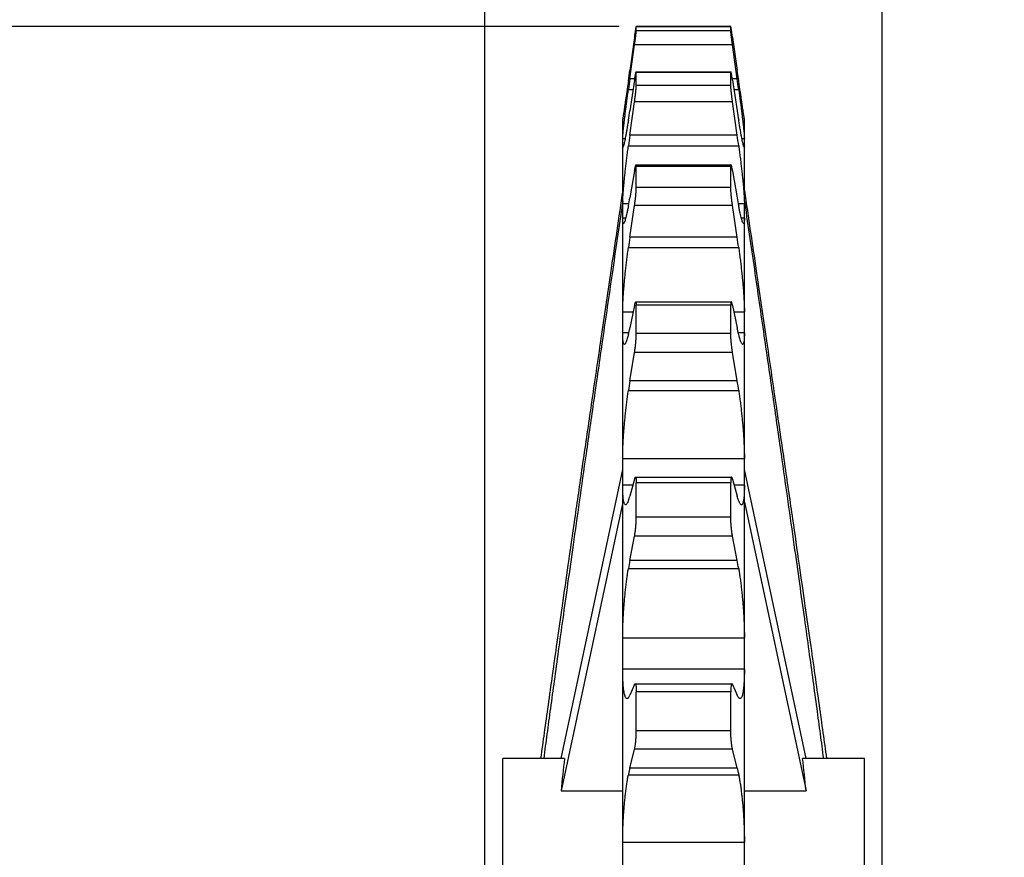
# Model space of a CAD drawing. Header units: inches. Extents: x 0 to 22, y 0 to 17.
# Tile 5 of 6: x 14.6 to 18.6, y 10.4 to 13.9. Entities that reach past the tile are written whole.
import ezdxf

# ---------------------------------------------------------------- set-up
doc = ezdxf.new("R2010")
doc.units = ezdxf.units.IN
doc.header["$LTSCALE"] = 1.21
doc.header["$MEASUREMENT"] = 0
doc.layers.get('0').update_dxf_attribs({"linetype": 'CONTINUOUS'})
doc.layers.add('ALL_FEATURES', color=7, linetype='CONTINUOUS')
doc.styles.get("Standard").update_dxf_attribs({"font": 'txt', "width": 0.8})
doc.dimstyles.new('DIMSTYLE_1', dxfattribs={"dimtxt": 0.1875, "dimasz": 0.1875, "dimexe": 0.18, "dimexo": 0.0625, "dimgap": 0.09, "dimtad": 0, "dimtih": 1, "dimtoh": 1, "dimzin": 4, "dimdsep": 46, "dimtxsty": 'STANDARD', "dimblk": 'CLOSED', "dimblk1": 'CLOSED', "dimblk2": 'CLOSED', "dimcen": 0.09, "dimadec": 0, "dimazin": 0, "dimtp": 0.01, "dimtm": 0.01, "dimtfac": 1, "dimtofl": 0, "dimtmove": 0, "dimatfit": 3, "dimldrblk": 'CLOSED', "dimfxl": 1, "dimtolj": 1, "dimtzin": 4, "dimarcsym": 0})

# ---------------------------------------------------------------- blocks, each defined once
blk = doc.blocks.new('_CLOSED')
at = {"color": 0, "linetype": 'BYBLOCK'}
for p, q in [((0, 0), (-1, 0.167)), ((-1, 0.167), (-1, -0.167)), ((-1, -0.167), (0, 0)), ((-1, 0), (0, 0))]:
    blk.add_line(p, q, dxfattribs=at)
blk = doc.blocks.new('*D1')
at = {"color": 3, "linetype": 'CONTINUOUS'}
for p, q in [((16.5079, 9.495), (16.5079, 15.4442)), ((18.1329, 9.495), (18.1329, 15.4442)), ((16.5079, 15.3192), (16.0079, 15.3192)), ((18.1329, 15.3192), (18.6329, 15.3192))]:
    blk.add_line(p, q, dxfattribs=at)
at = {"color": 3, "linetype": 'CONTINUOUS', "xscale": 0.1875, "yscale": 0.1875, "zscale": 0.1875}
blk.add_blockref('_CLOSED', (16.5079, 15.3192), dxfattribs=at)
at = {"color": 3, "linetype": 'CONTINUOUS', "xscale": 0.1875, "yscale": 0.1875, "zscale": 0.1875, "rotation": 180}
blk.add_blockref('_CLOSED', (18.1329, 15.3192), dxfattribs=at)
at = {"color": 3, "linetype": 'CONTINUOUS', "insert": (17.1151, 15.4129), "char_height": 0.1875, "width": 1.05, "attachment_point": 2, "line_spacing_factor": 0.9}
blk.add_mtext('1.63\\P[41,3]\\PNOMINAL', dxfattribs=at)
blk = doc.blocks.new('*D2')
at = {"color": 3, "linetype": 'CONTINUOUS'}
for p, q in [((17.0574, 13.8261), (2.7553, 13.8261)), ((2.8803, 13.8261), (2.8803, 9.4733)), ((2.8803, 3.7714), (2.8803, 8.5358)), ((17.0645, 3.7714), (2.7553, 3.7714))]:
    blk.add_line(p, q, dxfattribs=at)
at = {"color": 3, "linetype": 'CONTINUOUS', "xscale": 0.1875, "yscale": 0.1875, "zscale": 0.1875}
for p, rotation in [((2.8803, 13.8261), 90), ((2.8803, 3.7714), 270)]:
    blk.add_blockref('_CLOSED', p, dxfattribs=dict(at, rotation=rotation))
at = {"color": 3, "linetype": 'CONTINUOUS', "insert": (2.7303, 9.3795), "char_height": 0.1875, "width": 1.05, "attachment_point": 2, "line_spacing_factor": 0.9}
blk.add_mtext('10.05\\P[255,4]\\PNOMINAL', dxfattribs=at)

msp = doc.modelspace()

# ---------------------------------------------------------------- linework, layer by layer
at = {"color": 7, "linetype": 'CONTINUOUS'}
for p, q in [((17.1269, 13.8261), (17.127, 13.8259)), ((17.1269, 13.8261), (17.5138, 13.8261)), ((17.127, 13.8079), (17.127, 13.8259)), ((17.5138, 13.8259), (17.127, 13.8259)), ((17.5138, 13.8261), (17.5138, 13.8259)), ((17.5138, 13.8079), (17.5138, 13.8259)), ((17.1199, 13.7804), (17.1007, 13.6455)), ((17.5138, 13.8079), (17.127, 13.8079)), ((17.5208, 13.7804), (17.5401, 13.6455)), ((17.1007, 13.6118), (17.1199, 13.7506)), ((17.5208, 13.7506), (17.1199, 13.7506)), ((17.5401, 13.6118), (17.5208, 13.7506)), ((17.0947, 13.604), (17.1007, 13.6455)), ((17.1266, 13.6409), (17.5141, 13.6409)), ((17.127, 13.5852), (17.127, 13.6385)), ((17.5138, 13.6385), (17.127, 13.6385)), ((17.5138, 13.5852), (17.5138, 13.6385)), ((17.546, 13.604), (17.5401, 13.6455)), ((17.1207, 13.6118), (17.1007, 13.6118)), ((17.1199, 13.6066), (17.1007, 13.4811)), ((17.5138, 13.5852), (17.127, 13.5852)), ((17.5401, 13.6118), (17.52, 13.6118)), ((17.5208, 13.6066), (17.5401, 13.4811)), ((17.0947, 13.5685), (17.114, 13.5685)), ((17.5267, 13.5685), (17.546, 13.5685)), ((17.1007, 13.3815), (17.1199, 13.5184)), ((17.5208, 13.5184), (17.1199, 13.5184)), ((17.5401, 13.3815), (17.5208, 13.5184)), ((17.0714, 13.3377), (17.0714, 13.4485)), ((17.0715, 13.4479), (17.0714, 13.4479)), ((17.5693, 13.3377), (17.5693, 13.4485)), ((17.5693, 13.4479), (17.5693, 13.4479)), ((17.5401, 13.3815), (17.1007, 13.3815)), ((17.0714, 13.3681), (17.0817, 13.3681)), ((17.0749, 13.3377), (17.0714, 13.3377)), ((17.0947, 13.3381), (17.546, 13.3381)), ((17.559, 13.3681), (17.5693, 13.3681)), ((17.5693, 13.3377), (17.5658, 13.3377)), ((17.0714, 13.1118), (17.0714, 13.3318)), ((17.5693, 13.1118), (17.5693, 13.3318)), ((17.126, 13.2603), (17.5148, 13.2603)), ((17.1199, 13.2363), (17.1007, 13.1254)), ((17.127, 13.1669), (17.127, 13.2532)), ((17.5138, 13.2532), (17.127, 13.2532)), ((17.5138, 13.1669), (17.5138, 13.2532)), ((17.5208, 13.2363), (17.5401, 13.1254)), ((17.5138, 13.1669), (17.127, 13.1669)), ((17.0714, 4.2002), (17.0714, 13.1017)), ((17.0714, 13.1017), (17.0964, 13.1017)), ((17.5443, 13.1017), (17.5693, 13.1017)), ((17.5693, 4.2002), (17.5693, 13.1017)), ((17.1007, 12.9639), (17.1199, 13.0933)), ((17.5208, 13.0933), (17.1199, 13.0933)), ((17.5401, 12.9639), (17.5208, 13.0933)), ((17.0837, 13.0421), (17.0714, 13.0421)), ((17.5693, 13.0421), (17.557, 13.0421)), ((17.5401, 12.9639), (17.1007, 12.9639)), ((17.0947, 12.9222), (17.546, 12.9222)), ((17.125, 12.6998), (17.5157, 12.6998)), ((17.0714, 12.6593), (17.1146, 12.6593)), ((17.1199, 12.6847), (17.1007, 12.5929)), ((17.127, 12.5701), (17.127, 12.686)), ((17.5138, 12.686), (17.127, 12.686)), ((17.5138, 12.5701), (17.5138, 12.686)), ((17.5208, 12.6847), (17.5401, 12.5929)), ((17.5261, 12.6593), (17.5693, 12.6593)), ((17.0963, 12.573), (17.0714, 12.573)), ((17.5138, 12.5701), (17.127, 12.5701)), ((17.5693, 12.573), (17.5445, 12.573)), ((17.1007, 12.3761), (17.1199, 12.4928)), ((17.5208, 12.4928), (17.1199, 12.4928)), ((17.5401, 12.3761), (17.5208, 12.4928)), ((17.5401, 12.3761), (17.1007, 12.3761)), ((17.0947, 12.3378), (17.546, 12.3378)), ((17.0714, 12.0594), (17.5693, 12.0594)), ((17.1199, 11.9744), (17.1007, 11.9054)), ((17.1238, 11.9824), (17.5169, 11.9824)), ((17.5208, 11.9744), (17.5401, 11.9054)), ((17.113, 11.9498), (17.0714, 11.9498)), ((17.127, 11.8193), (17.127, 11.9599)), ((17.5138, 11.9599), (17.127, 11.9599)), ((17.5138, 11.8193), (17.5138, 11.9599)), ((17.5693, 11.9498), (17.5277, 11.9498)), ((17.5138, 11.8193), (17.127, 11.8193)), ((17.1007, 11.6422), (17.1199, 11.7415)), ((17.5208, 11.7415), (17.1199, 11.7415)), ((17.5401, 11.6422), (17.5208, 11.7415)), ((17.0947, 11.6089), (17.546, 11.6089)), ((17.5401, 11.6422), (17.1007, 11.6422)), ((17.0714, 11.3262), (17.5693, 11.3262)), ((17.5693, 11.198), (17.0714, 11.198)), ((17.1199, 11.1345), (17.1007, 11.0911)), ((17.1224, 11.1375), (17.5183, 11.1375)), ((17.5208, 11.1345), (17.5401, 11.0911)), ((17.127, 10.9451), (17.127, 11.1048)), ((17.5138, 11.1048), (17.127, 11.1048)), ((17.5138, 10.9451), (17.5138, 11.1048)), ((17.5138, 10.9451), (17.127, 10.9451)), ((17.1007, 10.7923), (17.1199, 10.87)), ((17.5208, 10.87), (17.1199, 10.87)), ((17.5401, 10.7923), (17.5208, 10.87)), ((17.0947, 10.7653), (17.546, 10.7653)), ((17.5401, 10.7923), (17.1007, 10.7923)), ((17.0714, 10.49), (17.5693, 10.49))]:
    msp.add_line(p, q, dxfattribs=at)
for centre, radius, start, end in [((32.3414, 11.4999), 15.3863, 172.11076, 172.27367), ((2.2994, 11.4999), 15.3863, 7.72633, 7.88924), ((11.6092, 14.3217), 5.5554, 350.9014, 351.2976), ((23.0315, 14.3217), 5.5554, 188.7024, 189.0986), ((23.4667, 12.4879), 6.4285, 172.00975, 172.40032), ((11.174, 12.4879), 6.4285, 7.59968, 7.99025), ((15.0137, 13.486), 2.1179, 349.2938, 350.197), ((19.627, 13.486), 2.1179, 189.803, 190.7062), ((20.7624, 12.4208), 3.7018, 171.5644, 172.2166), ((13.8783, 12.4208), 3.7018, 7.7834, 8.4356), ((19.2688, 12.02), 2.1972, 170.6734, 171.6841), ((15.372, 12.02), 2.1972, 8.3159, 9.3266), ((18.3009, 11.4109), 1.2223, 169.0923, 170.6787), ((16.3398, 11.4109), 1.2223, 9.3213, 10.9077)]:
    msp.add_arc(centre, radius, start, end, dxfattribs=at)
for points, knots in [([(17.1199, 13.7804), (17.1203, 13.7831), (17.121, 13.7883), (17.1221, 13.7959), (17.1232, 13.8029), (17.1241, 13.8092), (17.1249, 13.8146), (17.1257, 13.8189), (17.1261, 13.8226), (17.1267, 13.824), (17.1266, 13.8262), (17.1269, 13.826)], [0, 0, 0, 0, 0.177287, 0.345092, 0.498939, 0.637057, 0.755669, 0.852879, 0.926991, 0.976229, 1, 1, 1, 1]), ([(17.5208, 13.7804), (17.5204, 13.7831), (17.5197, 13.7883), (17.5186, 13.7959), (17.5176, 13.8029), (17.5166, 13.8092), (17.5158, 13.8146), (17.5151, 13.8189), (17.5147, 13.8226), (17.514, 13.824), (17.5141, 13.8262), (17.5138, 13.826)], [0, 0, 0, 0, 0.177287, 0.345092, 0.498939, 0.637057, 0.755669, 0.852879, 0.926991, 0.976229, 1, 1, 1, 1]), ([(17.1199, 13.7506), (17.1203, 13.7534), (17.121, 13.759), (17.1221, 13.7672), (17.1232, 13.775), (17.1241, 13.7822), (17.1249, 13.7888), (17.1256, 13.7946), (17.1262, 13.7994), (17.1266, 13.8032), (17.1269, 13.806), (17.127, 13.8074), (17.127, 13.8079)], [0, 0, 0, 0, 0.147807, 0.292086, 0.428967, 0.556865, 0.672277, 0.773303, 0.858178, 0.92479, 0.972484, 1, 1, 1, 1]), ([(17.5208, 13.7506), (17.5204, 13.7534), (17.5197, 13.759), (17.5186, 13.7672), (17.5175, 13.775), (17.5166, 13.7822), (17.5158, 13.7888), (17.5151, 13.7946), (17.5145, 13.7994), (17.5141, 13.8032), (17.5139, 13.806), (17.5138, 13.8074), (17.5138, 13.8079)], [0, 0, 0, 0, 0.147807, 0.292086, 0.428967, 0.556865, 0.672277, 0.773303, 0.858178, 0.92479, 0.972484, 1, 1, 1, 1]), ([(17.1199, 13.6066), (17.1203, 13.6091), (17.121, 13.6138), (17.1221, 13.6205), (17.1231, 13.6264), (17.1241, 13.6314), (17.1248, 13.6353), (17.1256, 13.6384), (17.1259, 13.6398), (17.1265, 13.6409), (17.1266, 13.6409)], [0, 0, 0, 0, 0.21421, 0.409776, 0.581527, 0.727529, 0.84383, 0.928726, 0.980947, 1, 1, 1, 1]), ([(17.1266, 13.6409), (17.1266, 13.6409), (17.1267, 13.6409), (17.127, 13.6397), (17.127, 13.6391), (17.127, 13.6385)], [0, 0, 0, 0, 0.007787, 0.278883, 1, 1, 1, 1]), ([(17.5141, 13.6409), (17.5141, 13.6409), (17.514, 13.6409), (17.5137, 13.6397), (17.5138, 13.6391), (17.5138, 13.6385)], [0, 0, 0, 0, 0.007787, 0.278883, 1, 1, 1, 1]), ([(17.5208, 13.6066), (17.5205, 13.6091), (17.5197, 13.6138), (17.5186, 13.6205), (17.5176, 13.6264), (17.5166, 13.6314), (17.5159, 13.6353), (17.5151, 13.6384), (17.5148, 13.6398), (17.5142, 13.6409), (17.5141, 13.6409)], [0, 0, 0, 0, 0.21421, 0.409776, 0.581527, 0.727529, 0.84383, 0.928726, 0.980947, 1, 1, 1, 1]), ([(17.0947, 13.604), (17.0937, 13.5968), (17.0917, 13.5829), (17.0887, 13.5626), (17.0859, 13.5436), (17.0834, 13.5261), (17.081, 13.5102), (17.0789, 13.4959), (17.077, 13.4834), (17.0754, 13.4727), (17.074, 13.4637), (17.073, 13.4572), (17.0721, 13.4515), (17.0719, 13.4502), (17.0715, 13.4478), (17.0714, 13.4479)], [0, 0, 0, 0, 0.138001, 0.268469, 0.390033, 0.502083, 0.604502, 0.696253, 0.776672, 0.845717, 0.902597, 0.946697, 0.977904, 0.995834, 1, 1, 1, 1]), ([(17.1199, 13.5184), (17.1203, 13.5212), (17.1211, 13.5269), (17.1222, 13.5353), (17.1232, 13.5436), (17.1241, 13.5516), (17.125, 13.5591), (17.1257, 13.566), (17.1262, 13.5721), (17.1266, 13.5774), (17.1269, 13.5816), (17.127, 13.5841), (17.127, 13.5852)], [0, 0, 0, 0, 0.127263, 0.255098, 0.380063, 0.500705, 0.613724, 0.717225, 0.809403, 0.88793, 0.952024, 1, 1, 1, 1]), ([(17.5208, 13.5184), (17.5204, 13.5212), (17.5197, 13.5269), (17.5186, 13.5353), (17.5175, 13.5436), (17.5166, 13.5516), (17.5158, 13.5591), (17.5151, 13.566), (17.5145, 13.5721), (17.5141, 13.5774), (17.5138, 13.5816), (17.5138, 13.5841), (17.5138, 13.5852)], [0, 0, 0, 0, 0.127263, 0.255098, 0.380063, 0.500705, 0.613724, 0.717225, 0.809403, 0.88793, 0.952024, 1, 1, 1, 1]), ([(17.5693, 13.4479), (17.5693, 13.4478), (17.5688, 13.4502), (17.5686, 13.4515), (17.5677, 13.4572), (17.5667, 13.4637), (17.5653, 13.4727), (17.5637, 13.4834), (17.5618, 13.4959), (17.5597, 13.5102), (17.5574, 13.5261), (17.5548, 13.5436), (17.552, 13.5626), (17.5491, 13.5829), (17.547, 13.5968), (17.546, 13.604)], [0, 0, 0, 0, 0.004166, 0.022096, 0.053303, 0.097403, 0.154283, 0.223328, 0.303747, 0.395498, 0.497917, 0.609967, 0.731531, 0.861999, 1, 1, 1, 1]), ([(17.0714, 13.3681), (17.0714, 13.3699), (17.0716, 13.3741), (17.0721, 13.3814), (17.0729, 13.3907), (17.074, 13.4018), (17.0753, 13.4147), (17.0769, 13.4293), (17.0788, 13.4454), (17.081, 13.463), (17.0833, 13.4819), (17.0859, 13.5021), (17.0887, 13.5234), (17.0916, 13.5457), (17.0937, 13.5608), (17.0947, 13.5685)], [0, 0, 0, 0, 0.026206, 0.062607, 0.108752, 0.164162, 0.228701, 0.301655, 0.382211, 0.470315, 0.565287, 0.666135, 0.772712, 0.884414, 1, 1, 1, 1]), ([(17.546, 13.5685), (17.547, 13.5608), (17.5491, 13.5457), (17.552, 13.5234), (17.5548, 13.5021), (17.5574, 13.4819), (17.5598, 13.463), (17.5619, 13.4454), (17.5638, 13.4293), (17.5654, 13.4147), (17.5668, 13.4018), (17.5678, 13.3907), (17.5686, 13.3814), (17.5691, 13.3741), (17.5693, 13.3699), (17.5693, 13.3681)], [0, 0, 0, 0, 0.115586, 0.227288, 0.333865, 0.434713, 0.529685, 0.617789, 0.698345, 0.771299, 0.835838, 0.891248, 0.937393, 0.973794, 1, 1, 1, 1]), ([(17.0947, 13.4432), (17.0937, 13.4368), (17.0917, 13.4246), (17.0888, 13.4071), (17.086, 13.3912), (17.0834, 13.3771), (17.0811, 13.3649), (17.079, 13.3545), (17.077, 13.3461), (17.0756, 13.3395), (17.0739, 13.3353), (17.0736, 13.3325), (17.0725, 13.332), (17.0723, 13.3319)], [0, 0, 0, 0, 0.170079, 0.3266, 0.468035, 0.593811, 0.703878, 0.797184, 0.873154, 0.931803, 0.972505, 0.995117, 1, 1, 1, 1]), ([(17.5684, 13.3319), (17.5682, 13.332), (17.5671, 13.3325), (17.5668, 13.3353), (17.5651, 13.3395), (17.5637, 13.3461), (17.5618, 13.3545), (17.5597, 13.3649), (17.5573, 13.3771), (17.5547, 13.3912), (17.552, 13.4071), (17.549, 13.4246), (17.547, 13.4368), (17.546, 13.4432)], [0, 0, 0, 0, 0.004883, 0.027495, 0.068197, 0.126846, 0.202816, 0.296122, 0.406189, 0.531965, 0.6734, 0.829921, 1, 1, 1, 1]), ([(17.0714, 13.1017), (17.0714, 13.1049), (17.0716, 13.112), (17.0721, 13.1235), (17.0728, 13.1367), (17.0739, 13.1517), (17.0753, 13.1681), (17.0769, 13.1859), (17.0788, 13.205), (17.0809, 13.2252), (17.0833, 13.2464), (17.0859, 13.2684), (17.0887, 13.2912), (17.0916, 13.3145), (17.0937, 13.3302), (17.0947, 13.3381)], [0, 0, 0, 0, 0.040705, 0.089418, 0.145527, 0.208485, 0.278138, 0.353707, 0.434366, 0.520053, 0.610076, 0.703477, 0.800091, 0.899315, 1, 1, 1, 1]), ([(17.0723, 13.3319), (17.0722, 13.3319), (17.0716, 13.3319), (17.0717, 13.335), (17.0714, 13.3364), (17.0714, 13.3377)], [0, 0, 0, 0, 0.041784, 0.35507, 1, 1, 1, 1]), ([(17.546, 13.3381), (17.5471, 13.3302), (17.5491, 13.3145), (17.5521, 13.2912), (17.5548, 13.2684), (17.5574, 13.2464), (17.5598, 13.2252), (17.5619, 13.205), (17.5638, 13.1859), (17.5654, 13.1681), (17.5668, 13.1517), (17.5679, 13.1367), (17.5687, 13.1235), (17.5691, 13.112), (17.5693, 13.1049), (17.5693, 13.1017)], [0, 0, 0, 0, 0.100685, 0.199909, 0.296523, 0.389925, 0.479947, 0.565634, 0.646293, 0.721862, 0.791515, 0.854473, 0.910582, 0.959295, 1, 1, 1, 1]), ([(17.5693, 13.3377), (17.5693, 13.3364), (17.569, 13.335), (17.5692, 13.3319), (17.5685, 13.3319), (17.5684, 13.3319)], [0, 0, 0, 0, 0.64493, 0.958216, 1, 1, 1, 1]), ([(17.1199, 13.2363), (17.1203, 13.2385), (17.121, 13.2425), (17.1221, 13.248), (17.1231, 13.2525), (17.124, 13.2562), (17.1249, 13.2584), (17.1253, 13.26), (17.1259, 13.2602), (17.126, 13.2602)], [0, 0, 0, 0, 0.262691, 0.491582, 0.680761, 0.828285, 0.930546, 0.987484, 1, 1, 1, 1]), ([(17.126, 13.2602), (17.1261, 13.2602), (17.1266, 13.2601), (17.1266, 13.2584), (17.127, 13.2564), (17.127, 13.2544), (17.127, 13.2532)], [0, 0, 0, 0, 0.034382, 0.202877, 0.525536, 1, 1, 1, 1]), ([(17.5147, 13.2602), (17.5146, 13.2602), (17.5142, 13.2601), (17.5141, 13.2584), (17.5137, 13.2564), (17.5138, 13.2544), (17.5138, 13.2532)], [0, 0, 0, 0, 0.034382, 0.202877, 0.525536, 1, 1, 1, 1]), ([(17.5208, 13.2363), (17.5205, 13.2385), (17.5197, 13.2425), (17.5187, 13.248), (17.5176, 13.2525), (17.5168, 13.2562), (17.5158, 13.2584), (17.5155, 13.26), (17.5148, 13.2602), (17.5147, 13.2602)], [0, 0, 0, 0, 0.262691, 0.491582, 0.680761, 0.828285, 0.930546, 0.987484, 1, 1, 1, 1]), ([(17.1199, 13.0933), (17.1203, 13.0961), (17.1211, 13.1016), (17.1222, 13.1099), (17.1232, 13.1184), (17.1241, 13.1268), (17.125, 13.1349), (17.1257, 13.1426), (17.1262, 13.1498), (17.1266, 13.1562), (17.1269, 13.1619), (17.127, 13.1653), (17.127, 13.1669)], [0, 0, 0, 0, 0.111215, 0.226198, 0.341847, 0.456817, 0.567962, 0.673398, 0.771286, 0.859131, 0.936044, 1, 1, 1, 1]), ([(17.5208, 13.0933), (17.5204, 13.0961), (17.5196, 13.1016), (17.5185, 13.1099), (17.5175, 13.1184), (17.5166, 13.1268), (17.5158, 13.1349), (17.5151, 13.1426), (17.5145, 13.1498), (17.5141, 13.1562), (17.5138, 13.1619), (17.5138, 13.1653), (17.5138, 13.1669)], [0, 0, 0, 0, 0.111215, 0.226198, 0.341847, 0.456817, 0.567962, 0.673398, 0.771286, 0.859131, 0.936044, 1, 1, 1, 1]), ([(17.0947, 13.0925), (17.0937, 13.0872), (17.0918, 13.0772), (17.0888, 13.0632), (17.0861, 13.0512), (17.0835, 13.041), (17.0812, 13.033), (17.0791, 13.0267), (17.0773, 13.023), (17.076, 13.0204), (17.0749, 13.0203), (17.0747, 13.0203)], [0, 0, 0, 0, 0.213688, 0.403217, 0.566971, 0.704571, 0.816199, 0.901073, 0.959282, 0.992457, 1, 1, 1, 1]), ([(17.566, 13.0203), (17.5658, 13.0203), (17.5648, 13.0204), (17.5635, 13.023), (17.5616, 13.0267), (17.5595, 13.033), (17.5572, 13.041), (17.5547, 13.0512), (17.5519, 13.0632), (17.549, 13.0772), (17.547, 13.0872), (17.546, 13.0925)], [0, 0, 0, 0, 0.007543, 0.040718, 0.098927, 0.183801, 0.295429, 0.433029, 0.596783, 0.786312, 1, 1, 1, 1]), ([(17.0747, 13.0203), (17.0744, 13.0203), (17.0733, 13.0207), (17.0727, 13.0236), (17.0719, 13.0278), (17.0715, 13.0343), (17.0714, 13.0393), (17.0714, 13.0421)], [0, 0, 0, 0, 0.035354, 0.14682, 0.342991, 0.628084, 1, 1, 1, 1]), ([(17.5693, 13.0421), (17.5693, 13.0393), (17.5692, 13.0343), (17.5689, 13.0278), (17.568, 13.0236), (17.5675, 13.0207), (17.5663, 13.0203), (17.566, 13.0203)], [0, 0, 0, 0, 0.371915, 0.657009, 0.85318, 0.964646, 1, 1, 1, 1]), ([(17.0714, 12.6593), (17.0714, 12.6639), (17.0716, 12.6736), (17.072, 12.6888), (17.0728, 12.7056), (17.0739, 12.7237), (17.0753, 12.743), (17.0769, 12.7633), (17.0788, 12.7845), (17.0809, 12.8065), (17.0833, 12.8291), (17.0859, 12.8521), (17.0886, 12.8754), (17.0916, 12.8988), (17.0937, 12.9144), (17.0947, 12.9222)], [0, 0, 0, 0, 0.051767, 0.10988, 0.173598, 0.242321, 0.315883, 0.393452, 0.474189, 0.558031, 0.644275, 0.73199, 0.820995, 0.910692, 1, 1, 1, 1]), ([(17.546, 12.9222), (17.5471, 12.9144), (17.5491, 12.8988), (17.5521, 12.8754), (17.5549, 12.8521), (17.5574, 12.8291), (17.5598, 12.8065), (17.5619, 12.7845), (17.5638, 12.7633), (17.5655, 12.743), (17.5668, 12.7237), (17.5679, 12.7056), (17.5687, 12.6888), (17.5692, 12.6736), (17.5693, 12.6639), (17.5693, 12.6593)], [0, 0, 0, 0, 0.089308, 0.179005, 0.26801, 0.355725, 0.441969, 0.525811, 0.606549, 0.684117, 0.757679, 0.826402, 0.890121, 0.948233, 1, 1, 1, 1]), ([(17.1199, 12.6847), (17.1202, 12.6865), (17.1209, 12.6896), (17.122, 12.6937), (17.1231, 12.6969), (17.1238, 12.6987), (17.1247, 12.6998), (17.125, 12.6998), (17.125, 12.6997)], [0, 0, 0, 0, 0.328168, 0.595269, 0.795071, 0.927119, 0.994931, 1, 1, 1, 1]), ([(17.125, 12.6997), (17.1253, 12.6997), (17.126, 12.699), (17.1263, 12.6972), (17.1267, 12.6944), (17.1269, 12.6905), (17.127, 12.6876), (17.127, 12.686)], [0, 0, 0, 0, 0.05406, 0.178143, 0.377939, 0.653989, 1, 1, 1, 1]), ([(17.5157, 12.6997), (17.5155, 12.6997), (17.5147, 12.699), (17.5145, 12.6972), (17.514, 12.6944), (17.5138, 12.6905), (17.5138, 12.6876), (17.5138, 12.686)], [0, 0, 0, 0, 0.05406, 0.178143, 0.377939, 0.653989, 1, 1, 1, 1]), ([(17.5208, 12.6847), (17.5205, 12.6865), (17.5198, 12.6896), (17.5187, 12.6937), (17.5177, 12.6969), (17.5169, 12.6987), (17.516, 12.6998), (17.5157, 12.6998), (17.5157, 12.6997)], [0, 0, 0, 0, 0.328168, 0.595269, 0.795071, 0.927119, 0.994931, 1, 1, 1, 1]), ([(17.0784, 12.5259), (17.0779, 12.526), (17.0762, 12.5267), (17.075, 12.5299), (17.0737, 12.5347), (17.0727, 12.5416), (17.072, 12.5504), (17.0715, 12.5611), (17.0714, 12.5689), (17.0714, 12.573)], [0, 0, 0, 0, 0.032575, 0.097717, 0.200035, 0.341438, 0.522714, 0.743083, 1, 1, 1, 1]), ([(17.0947, 12.5665), (17.0957, 12.5706), (17.0978, 12.5794), (17.0997, 12.5882), (17.1007, 12.5929)], [0, 0, 0, 0, 0.476764, 1, 1, 1, 1]), ([(17.1199, 12.4928), (17.1203, 12.4953), (17.1211, 12.5005), (17.1222, 12.5084), (17.1232, 12.5167), (17.1242, 12.5251), (17.125, 12.5335), (17.1257, 12.5417), (17.1262, 12.5496), (17.1266, 12.557), (17.1269, 12.5638), (17.127, 12.5681), (17.127, 12.5701)], [0, 0, 0, 0, 0.097367, 0.201252, 0.308849, 0.418911, 0.528431, 0.635534, 0.738354, 0.834248, 0.922236, 1, 1, 1, 1]), ([(17.5208, 12.4928), (17.5204, 12.4953), (17.5196, 12.5005), (17.5185, 12.5084), (17.5175, 12.5167), (17.5166, 12.5251), (17.5157, 12.5335), (17.515, 12.5417), (17.5145, 12.5496), (17.5141, 12.557), (17.5138, 12.5638), (17.5138, 12.5681), (17.5138, 12.5701)], [0, 0, 0, 0, 0.097367, 0.201252, 0.308849, 0.418911, 0.528431, 0.635534, 0.738354, 0.834248, 0.922236, 1, 1, 1, 1]), ([(17.546, 12.5665), (17.545, 12.5706), (17.5429, 12.5794), (17.541, 12.5882), (17.5401, 12.5929)], [0, 0, 0, 0, 0.476764, 1, 1, 1, 1]), ([(17.5693, 12.573), (17.5693, 12.5689), (17.5692, 12.5611), (17.5688, 12.5504), (17.568, 12.5416), (17.5671, 12.5347), (17.5657, 12.5299), (17.5645, 12.5267), (17.5628, 12.526), (17.5623, 12.5259)], [0, 0, 0, 0, 0.256917, 0.477286, 0.658562, 0.799965, 0.902283, 0.967425, 1, 1, 1, 1]), ([(17.0947, 12.5665), (17.0937, 12.5624), (17.0918, 12.5551), (17.0889, 12.5451), (17.0862, 12.5373), (17.0837, 12.5315), (17.0815, 12.5278), (17.0795, 12.5259), (17.0785, 12.5259), (17.0784, 12.5259)], [0, 0, 0, 0, 0.277865, 0.510387, 0.696339, 0.836461, 0.93294, 0.991083, 1, 1, 1, 1]), ([(17.5623, 12.5259), (17.5622, 12.5259), (17.5612, 12.5259), (17.5592, 12.5278), (17.5571, 12.5315), (17.5545, 12.5373), (17.5518, 12.5451), (17.5489, 12.5551), (17.547, 12.5624), (17.546, 12.5665)], [0, 0, 0, 0, 0.008917, 0.06706, 0.163539, 0.303661, 0.489613, 0.722135, 1, 1, 1, 1]), ([(17.0714, 12.0594), (17.0714, 12.065), (17.0716, 12.0769), (17.072, 12.0953), (17.0728, 12.1148), (17.0739, 12.1354), (17.0752, 12.1568), (17.0769, 12.1788), (17.0788, 12.2013), (17.0809, 12.2241), (17.0833, 12.2471), (17.0858, 12.2702), (17.0886, 12.293), (17.0915, 12.3155), (17.0936, 12.3304), (17.0947, 12.3378)], [0, 0, 0, 0, 0.061152, 0.127235, 0.197407, 0.27102, 0.347896, 0.427159, 0.507961, 0.590235, 0.673272, 0.756163, 0.838714, 0.920333, 1, 1, 1, 1]), ([(17.546, 12.3378), (17.5471, 12.3304), (17.5492, 12.3155), (17.5521, 12.293), (17.5549, 12.2702), (17.5575, 12.2471), (17.5598, 12.2241), (17.562, 12.2013), (17.5638, 12.1788), (17.5655, 12.1568), (17.5668, 12.1354), (17.5679, 12.1148), (17.5687, 12.0953), (17.5692, 12.0769), (17.5693, 12.065), (17.5693, 12.0594)], [0, 0, 0, 0, 0.079667, 0.161286, 0.243837, 0.326728, 0.409765, 0.492039, 0.572841, 0.652104, 0.72898, 0.802593, 0.872765, 0.938848, 1, 1, 1, 1]), ([(17.1199, 11.9744), (17.1202, 11.9757), (17.1209, 11.9778), (17.122, 11.9804), (17.1228, 11.982), (17.1236, 11.9823), (17.1238, 11.9823)], [0, 0, 0, 0, 0.427087, 0.736641, 0.928144, 1, 1, 1, 1]), ([(17.1238, 11.9823), (17.1239, 11.9823), (17.1245, 11.9823), (17.1252, 11.9809), (17.1258, 11.9788), (17.1263, 11.9755), (17.1267, 11.9711), (17.1269, 11.9658), (17.127, 11.962), (17.127, 11.9599)], [0, 0, 0, 0, 0.013496, 0.069564, 0.168186, 0.313106, 0.501752, 0.732643, 1, 1, 1, 1]), ([(17.5169, 11.9823), (17.5168, 11.9823), (17.5163, 11.9823), (17.5155, 11.9809), (17.5149, 11.9788), (17.5144, 11.9755), (17.514, 11.9711), (17.5138, 11.9658), (17.5138, 11.962), (17.5138, 11.9599)], [0, 0, 0, 0, 0.013496, 0.069564, 0.168186, 0.313106, 0.501752, 0.732643, 1, 1, 1, 1]), ([(17.5208, 11.9744), (17.5205, 11.9757), (17.5199, 11.9778), (17.5187, 11.9804), (17.5179, 11.982), (17.5171, 11.9823), (17.5169, 11.9823)], [0, 0, 0, 0, 0.427087, 0.736641, 0.928144, 1, 1, 1, 1]), ([(17.0833, 11.8691), (17.0824, 11.8691), (17.0803, 11.8703), (17.0784, 11.8738), (17.0766, 11.8792), (17.0751, 11.8865), (17.0738, 11.8957), (17.0727, 11.9067), (17.072, 11.9196), (17.0715, 11.9342), (17.0714, 11.9445), (17.0714, 11.9498)], [0, 0, 0, 0, 0.031132, 0.07691, 0.14334, 0.232348, 0.34391, 0.477051, 0.631674, 0.806708, 1, 1, 1, 1]), ([(17.5693, 11.9498), (17.5693, 11.9445), (17.5692, 11.9342), (17.5687, 11.9196), (17.568, 11.9067), (17.567, 11.8957), (17.5657, 11.8865), (17.5641, 11.8792), (17.5623, 11.8738), (17.5604, 11.8703), (17.5583, 11.8691), (17.5574, 11.8691)], [0, 0, 0, 0, 0.193292, 0.368326, 0.522949, 0.65609, 0.767652, 0.85666, 0.92309, 0.968868, 1, 1, 1, 1]), ([(17.0947, 11.8865), (17.0938, 11.8839), (17.092, 11.8794), (17.0891, 11.8739), (17.0865, 11.8703), (17.0842, 11.8691), (17.0833, 11.8691)], [0, 0, 0, 0, 0.383779, 0.672058, 0.870461, 1, 1, 1, 1]), ([(17.0947, 11.8865), (17.0958, 11.8894), (17.0979, 11.8956), (17.0997, 11.902), (17.1007, 11.9054)], [0, 0, 0, 0, 0.464878, 1, 1, 1, 1]), ([(17.546, 11.8865), (17.545, 11.8894), (17.5429, 11.8956), (17.541, 11.902), (17.5401, 11.9054)], [0, 0, 0, 0, 0.464878, 1, 1, 1, 1]), ([(17.5574, 11.8691), (17.5565, 11.8691), (17.5542, 11.8703), (17.5516, 11.8739), (17.5487, 11.8794), (17.5469, 11.8839), (17.546, 11.8865)], [0, 0, 0, 0, 0.129539, 0.327942, 0.616221, 1, 1, 1, 1]), ([(17.1199, 11.7415), (17.1203, 11.7436), (17.1211, 11.7482), (17.1222, 11.7553), (17.1232, 11.7631), (17.1242, 11.7712), (17.125, 11.7796), (17.1257, 11.788), (17.1262, 11.7963), (17.1266, 11.8044), (17.1269, 11.812), (17.127, 11.8169), (17.127, 11.8193)], [0, 0, 0, 0, 0.084358, 0.177797, 0.277806, 0.383233, 0.49121, 0.59987, 0.707327, 0.810799, 0.909222, 1, 1, 1, 1]), ([(17.5208, 11.7415), (17.5204, 11.7436), (17.5196, 11.7482), (17.5185, 11.7553), (17.5175, 11.7631), (17.5166, 11.7712), (17.5157, 11.7796), (17.515, 11.788), (17.5145, 11.7963), (17.5141, 11.8044), (17.5138, 11.812), (17.5138, 11.8169), (17.5138, 11.8193)], [0, 0, 0, 0, 0.084358, 0.177797, 0.277806, 0.383233, 0.49121, 0.59987, 0.707327, 0.810799, 0.909222, 1, 1, 1, 1]), ([(17.0714, 11.3262), (17.0714, 11.3328), (17.0716, 11.3464), (17.072, 11.3672), (17.0728, 11.3887), (17.0739, 11.4108), (17.0752, 11.4334), (17.0769, 11.4562), (17.0787, 11.4791), (17.0809, 11.5019), (17.0832, 11.5244), (17.0858, 11.5465), (17.0886, 11.568), (17.0915, 11.5887), (17.0936, 11.6023), (17.0947, 11.6089)], [0, 0, 0, 0, 0.069856, 0.143331, 0.219485, 0.297628, 0.377571, 0.458399, 0.539256, 0.620072, 0.700131, 0.778546, 0.855117, 0.929255, 1, 1, 1, 1]), ([(17.546, 11.6089), (17.5471, 11.6023), (17.5492, 11.5887), (17.5522, 11.568), (17.5549, 11.5465), (17.5575, 11.5244), (17.5598, 11.5019), (17.562, 11.4791), (17.5639, 11.4562), (17.5655, 11.4334), (17.5668, 11.4108), (17.5679, 11.3887), (17.5687, 11.3672), (17.5692, 11.3464), (17.5693, 11.3328), (17.5693, 11.3262)], [0, 0, 0, 0, 0.070745, 0.144883, 0.221454, 0.299869, 0.379928, 0.460744, 0.541601, 0.622429, 0.702372, 0.780515, 0.856669, 0.930144, 1, 1, 1, 1]), ([(17.0892, 11.0768), (17.089, 11.0768), (17.0878, 11.0768), (17.0853, 11.0784), (17.0829, 11.0823), (17.0806, 11.0881), (17.0786, 11.0958), (17.0767, 11.1055), (17.0751, 11.1169), (17.0738, 11.1302), (17.0728, 11.145), (17.072, 11.1615), (17.0715, 11.1793), (17.0714, 11.1916), (17.0714, 11.198)], [0, 0, 0, 0, 0.004157, 0.029249, 0.064592, 0.113759, 0.177442, 0.255473, 0.34804, 0.454403, 0.573395, 0.7048, 0.8476, 1, 1, 1, 1]), ([(17.5693, 11.198), (17.5693, 11.1916), (17.5692, 11.1793), (17.5687, 11.1615), (17.568, 11.145), (17.5669, 11.1302), (17.5656, 11.1169), (17.564, 11.1055), (17.5622, 11.0958), (17.5601, 11.0881), (17.5578, 11.0823), (17.5554, 11.0784), (17.5529, 11.0768), (17.5517, 11.0768), (17.5516, 11.0768)], [0, 0, 0, 0, 0.1524, 0.295199, 0.426605, 0.545597, 0.65196, 0.744527, 0.822558, 0.886241, 0.935408, 0.970751, 0.995843, 1, 1, 1, 1]), ([(17.1199, 11.1345), (17.1202, 11.1352), (17.1207, 11.1363), (17.1218, 11.1374), (17.1223, 11.1374), (17.1224, 11.1374)], [0, 0, 0, 0, 0.58617, 0.936949, 1, 1, 1, 1]), ([(17.1224, 11.1374), (17.1227, 11.1374), (17.1236, 11.137), (17.1243, 11.1353), (17.1251, 11.1326), (17.1258, 11.1288), (17.1263, 11.124), (17.1267, 11.1183), (17.1269, 11.1118), (17.127, 11.1072), (17.127, 11.1048)], [0, 0, 0, 0, 0.024552, 0.077716, 0.161049, 0.275371, 0.419551, 0.59004, 0.785197, 1, 1, 1, 1]), ([(17.5183, 11.1374), (17.518, 11.1374), (17.5171, 11.137), (17.5164, 11.1353), (17.5156, 11.1326), (17.515, 11.1288), (17.5144, 11.124), (17.514, 11.1183), (17.5138, 11.1118), (17.5138, 11.1072), (17.5138, 11.1048)], [0, 0, 0, 0, 0.024552, 0.077716, 0.161049, 0.275371, 0.419551, 0.59004, 0.785197, 1, 1, 1, 1]), ([(17.5208, 11.1345), (17.5205, 11.1352), (17.52, 11.1363), (17.5189, 11.1374), (17.5184, 11.1374), (17.5183, 11.1374)], [0, 0, 0, 0, 0.58617, 0.936949, 1, 1, 1, 1]), ([(17.0947, 11.0805), (17.0938, 11.0793), (17.0923, 11.0776), (17.09, 11.0768), (17.0892, 11.0768)], [0, 0, 0, 0, 0.629744, 1, 1, 1, 1]), ([(17.0947, 11.0805), (17.0958, 11.0819), (17.098, 11.0853), (17.0997, 11.089), (17.1007, 11.0911)], [0, 0, 0, 0, 0.443539, 1, 1, 1, 1]), ([(17.546, 11.0805), (17.5449, 11.0819), (17.5427, 11.0853), (17.541, 11.089), (17.5401, 11.0911)], [0, 0, 0, 0, 0.443539, 1, 1, 1, 1]), ([(17.5516, 11.0768), (17.5507, 11.0768), (17.5484, 11.0776), (17.5469, 11.0793), (17.546, 11.0805)], [0, 0, 0, 0, 0.370256, 1, 1, 1, 1]), ([(17.1199, 10.87), (17.1203, 10.8717), (17.1211, 10.8755), (17.1222, 10.8816), (17.1233, 10.8885), (17.1242, 10.896), (17.125, 10.9039), (17.1257, 10.9122), (17.1263, 10.9206), (17.1267, 10.929), (17.1269, 10.9371), (17.127, 10.9425), (17.127, 10.9451)], [0, 0, 0, 0, 0.071148, 0.153941, 0.24619, 0.346861, 0.453235, 0.56346, 0.675633, 0.786835, 0.895916, 1, 1, 1, 1]), ([(17.5208, 10.87), (17.5204, 10.8717), (17.5196, 10.8755), (17.5185, 10.8816), (17.5175, 10.8885), (17.5165, 10.896), (17.5157, 10.9039), (17.515, 10.9122), (17.5145, 10.9206), (17.5141, 10.929), (17.5138, 10.9371), (17.5138, 10.9425), (17.5138, 10.9451)], [0, 0, 0, 0, 0.071148, 0.153941, 0.24619, 0.346861, 0.453235, 0.56346, 0.675633, 0.786835, 0.895916, 1, 1, 1, 1]), ([(17.0714, 10.49), (17.0714, 10.4972), (17.0716, 10.5119), (17.072, 10.5342), (17.0728, 10.5569), (17.0739, 10.5797), (17.0752, 10.6025), (17.0768, 10.6252), (17.0787, 10.6475), (17.0809, 10.6693), (17.0832, 10.6904), (17.0858, 10.7107), (17.0885, 10.7299), (17.0915, 10.748), (17.0936, 10.7597), (17.0947, 10.7653)], [0, 0, 0, 0, 0.078624, 0.159539, 0.24171, 0.324405, 0.407427, 0.489819, 0.57072, 0.650056, 0.727109, 0.801017, 0.871573, 0.938198, 1, 1, 1, 1]), ([(17.1007, 10.7923), (17.0996, 10.788), (17.0975, 10.779), (17.0956, 10.77), (17.0947, 10.7653)], [0, 0, 0, 0, 0.478327, 1, 1, 1, 1]), ([(17.5401, 10.7923), (17.5411, 10.788), (17.5432, 10.779), (17.5451, 10.77), (17.546, 10.7653)], [0, 0, 0, 0, 0.478327, 1, 1, 1, 1]), ([(17.546, 10.7653), (17.5471, 10.7597), (17.5493, 10.748), (17.5522, 10.7299), (17.5549, 10.7107), (17.5575, 10.6904), (17.5599, 10.6693), (17.562, 10.6475), (17.5639, 10.6252), (17.5655, 10.6025), (17.5669, 10.5797), (17.5679, 10.5569), (17.5687, 10.5342), (17.5692, 10.5119), (17.5693, 10.4972), (17.5693, 10.49)], [0, 0, 0, 0, 0.061802, 0.128427, 0.198983, 0.272891, 0.349944, 0.42928, 0.510181, 0.592573, 0.675595, 0.75829, 0.840461, 0.921376, 1, 1, 1, 1])]:
    msp.add_open_spline(points, degree=3, knots=knots, dxfattribs=at)
at = {"layer": 'ALL_FEATURES', "color": 7, "linetype": 'CONTINUOUS'}
for p, q in [((17.0714, 13.1118), (17.07, 13.1019)), ((17.5693, 13.1118), (17.5707, 13.1019)), ((16.8192, 10.8325), (17.0714, 12.0134)), ((17.8215, 10.8325), (17.5693, 12.0134)), ((17.0714, 11.8808), (16.8192, 10.6999)), ((17.5693, 11.8808), (17.8215, 10.6999)), ((16.5804, 9.4325), (16.5804, 10.8325)), ((16.8331, 10.8325), (16.5804, 10.8325)), ((18.0604, 10.8325), (17.8076, 10.8325)), ((18.0604, 9.4325), (18.0604, 10.8325)), ((16.8192, 10.6999), (17.0714, 10.6999)), ((17.5693, 10.6999), (17.8215, 10.6999))]:
    msp.add_line(p, q, dxfattribs=at)
for centre, start, end in [((53.2966, 6.9352), 173.89934, 174.10763), ((-18.6558, 6.9352), 5.89237, 6.10066)]:
    msp.add_arc(centre, 36.6711, start, end, dxfattribs=at)
for points, knots in [([(17.0714, 13.1551), (17.0552, 13.0454), (17.0245, 12.8374), (16.9808, 12.5407), (16.9417, 12.2735), (16.9067, 12.0336), (16.8757, 11.8197), (16.8484, 11.6305), (16.8243, 11.4626), (16.8029, 11.3123), (16.7836, 11.1766), (16.7663, 11.053), (16.7504, 10.9397), (16.7404, 10.8673), (16.7356, 10.8325)], [0, 0, 0, 0, 0.141745, 0.268848, 0.383349, 0.486922, 0.57878, 0.65964, 0.731343, 0.795583, 0.853649, 0.906557, 0.95512, 1, 1, 1, 1]), ([(17.5693, 13.1551), (17.5855, 13.0454), (17.6162, 12.8374), (17.6599, 12.5407), (17.699, 12.2735), (17.734, 12.0336), (17.7651, 11.8197), (17.7924, 11.6305), (17.8164, 11.4626), (17.8379, 11.3123), (17.8571, 11.1766), (17.8745, 11.053), (17.8903, 10.9397), (17.9003, 10.8673), (17.9051, 10.8325)], [0, 0, 0, 0, 0.141745, 0.268848, 0.383349, 0.486922, 0.57878, 0.65964, 0.731343, 0.795583, 0.853649, 0.906557, 0.95512, 1, 1, 1, 1]), ([(17.07, 13.1019), (17.056, 13.0062), (17.0289, 12.8206), (16.9899, 12.5529), (16.9544, 12.3073), (16.9226, 12.0861), (16.8944, 11.8884), (16.8693, 11.7117), (16.8468, 11.5524), (16.8266, 11.4077), (16.8082, 11.2752), (16.7914, 11.153), (16.7759, 11.0396), (16.7617, 10.9337), (16.7525, 10.8655), (16.7481, 10.8325)], [0, 0, 0, 0, 0.126584, 0.245497, 0.353984, 0.451447, 0.537987, 0.615314, 0.685061, 0.748484, 0.806583, 0.860172, 0.909919, 0.956374, 1, 1, 1, 1]), ([(17.5707, 13.1019), (17.5847, 13.0062), (17.6119, 12.8206), (17.6508, 12.5529), (17.6863, 12.3073), (17.7181, 12.0861), (17.7464, 11.8884), (17.7714, 11.7117), (17.7939, 11.5524), (17.8141, 11.4077), (17.8325, 11.2752), (17.8493, 11.153), (17.8648, 11.0396), (17.8791, 10.9337), (17.8882, 10.8655), (17.8926, 10.8325)], [0, 0, 0, 0, 0.126584, 0.245497, 0.353984, 0.451447, 0.537987, 0.615314, 0.685061, 0.748484, 0.806583, 0.860172, 0.909919, 0.956374, 1, 1, 1, 1])]:
    msp.add_open_spline(points, degree=3, knots=knots, dxfattribs=at)

# ---------------------------------------------------------------- dimensions: what is measured, and where the dimension line sits
at = {"color": 3, "linetype": 'CONTINUOUS'}
dim = msp.add_linear_dim(base=(18.1328604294, 15.3191983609), p1=(16.5078604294, 9.4949769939), p2=(18.1328604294, 9.4949769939), text='<>\\PNOMINAL', dimstyle='DIMSTYLE_1', dxfattribs=at)
dim.commit()
dim.dimension.update_dxf_attribs({"geometry": '*D1', "text_midpoint": (16.9275970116, 15.0379483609), "dimtype": 160})
dim = msp.add_linear_dim(base=(2.8803, 3.7714), p1=(17.0574, 13.8261), p2=(17.0645, 3.7714), angle=270, text='<>\\PNOMINAL', dimstyle='DIMSTYLE_1', dxfattribs=at)
dim.commit()
dim.dimension.update_dxf_attribs({"geometry": '*D2', "text_midpoint": (2.5803, 9.0045), "dimtype": 160})

doc.saveas('drawing.dxf')
